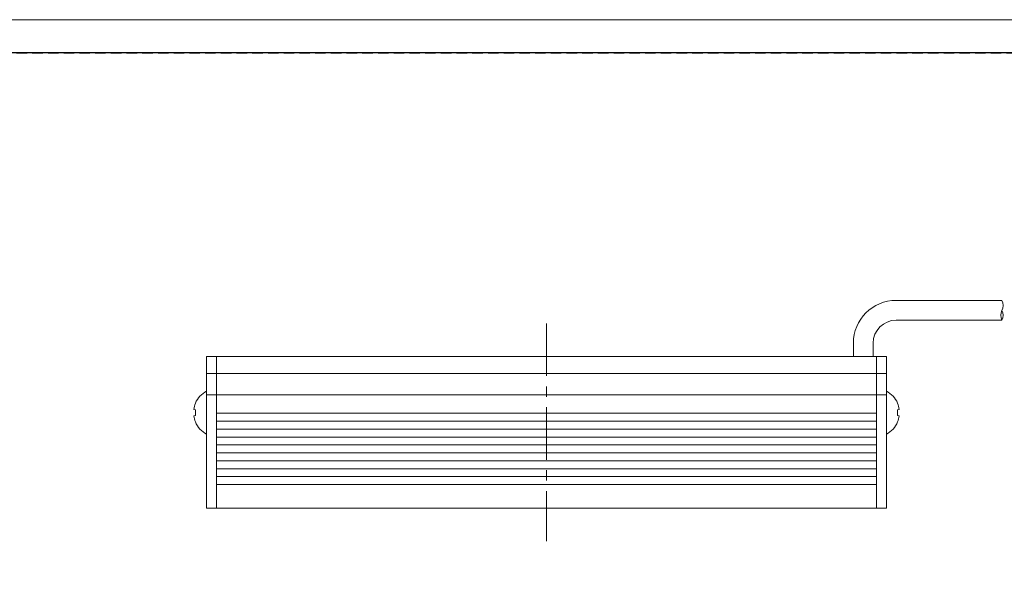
# Model space of a CAD drawing. Header units: millimetres. Extents: x -201 to 202, y 143 to 428.
# Tile 7 of 14: x -122 to 27, y 342 to 428. Entities that reach past the tile are written whole.
import ezdxf

# ---------------------------------------------------------------- set-up
doc = ezdxf.new("R2010")
doc.units = ezdxf.units.MM
doc.header["$LTSCALE"] = 0.25
doc.linetypes.add('CENTER', pattern=[50.8, 31.75, -6.35, 6.35, -6.35])
doc.linetypes.add('HIDDEN', pattern=[9.525, 6.35, -3.175])
for name, color, linetype, lineweight in [('BASE', 7, 'Continuous', 20), ('CABLE', 7, 'Continuous', 20), ('CENTER', 1, 'CENTER', 9), ('MXB8146', 7, 'Continuous', 20), ('SIDE PLATE', 7, 'Continuous', 20)]:
    doc.layers.add(name, color=color, linetype=linetype, lineweight=lineweight)
doc.layers.add('EMPTY LINE', color=252, linetype='Continuous', lineweight=0, plot=False)
doc.layers.add('FORM', color=7, linetype='Continuous')

msp = doc.modelspace()

# ---------------------------------------------------------------- linework, layer by layer
at = {"layer": 'BASE'}
for p, q in [((7.622, 376.721), (-92.378, 376.721)), ((-92.378, 376.721), (-92.378, 353.721)), ((7.622, 376.721), (7.622, 353.721)), ((-92.378, 374.121), (7.622, 374.121)), ((7.622, 370.921), (-92.378, 370.921)), ((-92.378, 368.121), (7.622, 368.121)), ((7.622, 366.921), (-92.378, 366.921)), ((-92.378, 365.721), (7.622, 365.721)), ((7.622, 364.521), (-92.378, 364.521)), ((-92.378, 363.321), (7.622, 363.321)), ((7.622, 362.121), (-92.378, 362.121)), ((-92.378, 360.921), (7.622, 360.921)), ((7.622, 359.721), (-92.378, 359.721)), ((-92.378, 358.521), (7.622, 358.521)), ((7.622, 357.321), (-92.378, 357.321)), ((-92.378, 353.721), (7.622, 353.721))]:
    msp.add_line(p, q, dxfattribs=at)
at = {"layer": 'CABLE'}
for p, q in [((10.622, 385.221), (26.645, 385.221)), ((26.645, 382.221), (10.622, 382.221)), ((4.122, 376.721), (4.122, 378.721)), ((7.122, 378.721), (7.122, 376.721))]:
    msp.add_line(p, q, dxfattribs=at)
for centre, radius, start, end in [((10.622, 378.721), 6.5, 90, 180), ((25.283, 384.458), 1.562, 330.75211, 29.24789), ((27.912, 382.958), 1.465, 149.79641, 210.20359), ((25.379, 382.958), 1.465, 329.79641, 30.20359), ((10.622, 378.721), 3.5, 90, 180)]:
    msp.add_arc(centre, radius, start, end, dxfattribs=at)
at = {"layer": 'CENTER'}
msp.add_line((-42.378, 381.721), (-42.378, 348.721), dxfattribs=at)
at = {"layer": 'EMPTY LINE'}
msp.add_line((201.5, 427.75), (-201.5, 427.75), dxfattribs=at)
at = {"layer": 'FORM', "linetype": 'HIDDEN'}
msp.add_lwpolyline([(-196.5, 422.75), (196.5, 422.75), (196.5, 147.75), (-196.5, 147.75)], close=True, dxfattribs=at)
at = {"layer": 'FORM'}
msp.add_lwpolyline([(-196.5, 422.75), (-196.5, 147.75), (-78.5, 147.75), (-78.5, 159.75), (16.5, 159.75), (16.5, 177.25), (196.5, 177.25), (196.5, 422.75), (-196.5, 422.75)], close=True, dxfattribs=at)
at = {"layer": 'MXB8146'}
for p, q in [((-93.878, 371.471), (-93.878, 364.971)), ((9.122, 371.471), (9.122, 364.971)), ((-95.566, 368.637), (-95.814, 368.704)), ((-95.566, 369.637), (-95.589, 369.643)), ((10.809, 369.637), (10.832, 369.643)), ((10.809, 368.637), (11.057, 368.704)), ((-95.814, 367.738), (-95.566, 367.805)), ((11.057, 367.738), (10.809, 367.805)), ((-95.589, 366.798), (-95.566, 366.805)), ((10.832, 366.798), (10.809, 366.805))]:
    msp.add_line(p, q, dxfattribs=at)
for centre, radius, start, end in [((-92.238, 368.221), 3.641, 116.785, 157.00082), ((7.481, 368.221), 3.641, 22.99918, 63.215), ((-92.133, 368.225), 3.711, 157.63925, 172.59348), ((-91.858, 368.221), 3.731, 173.59563, 186.40437), ((7.377, 368.225), 3.711, 7.40652, 22.36075), ((7.101, 368.221), 3.731, 353.59563, 6.40437), ((-92.133, 368.217), 3.711, 187.40652, 202.36075), ((7.377, 368.217), 3.711, 337.63925, 352.59348), ((-92.238, 368.221), 3.641, 202.99918, 243.215), ((7.481, 368.221), 3.641, 296.785, 337.00082)]:
    msp.add_arc(centre, radius, start, end, dxfattribs=at)
at = {"layer": 'SIDE PLATE'}
for p, q in [((-92.378, 376.721), (-93.878, 376.721)), ((-93.878, 376.721), (-93.878, 353.721)), ((-92.378, 353.721), (-92.378, 376.721)), ((9.122, 376.721), (7.622, 376.721)), ((7.622, 376.721), (7.622, 353.721)), ((9.122, 353.721), (9.122, 376.721)), ((-93.878, 374.121), (-92.378, 374.121)), ((7.622, 374.121), (9.122, 374.121)), ((-92.378, 370.921), (-93.878, 370.921)), ((9.122, 370.921), (7.622, 370.921)), ((-93.878, 353.721), (-92.378, 353.721)), ((7.622, 353.721), (9.122, 353.721))]:
    msp.add_line(p, q, dxfattribs=at)

doc.saveas('drawing.dxf')
